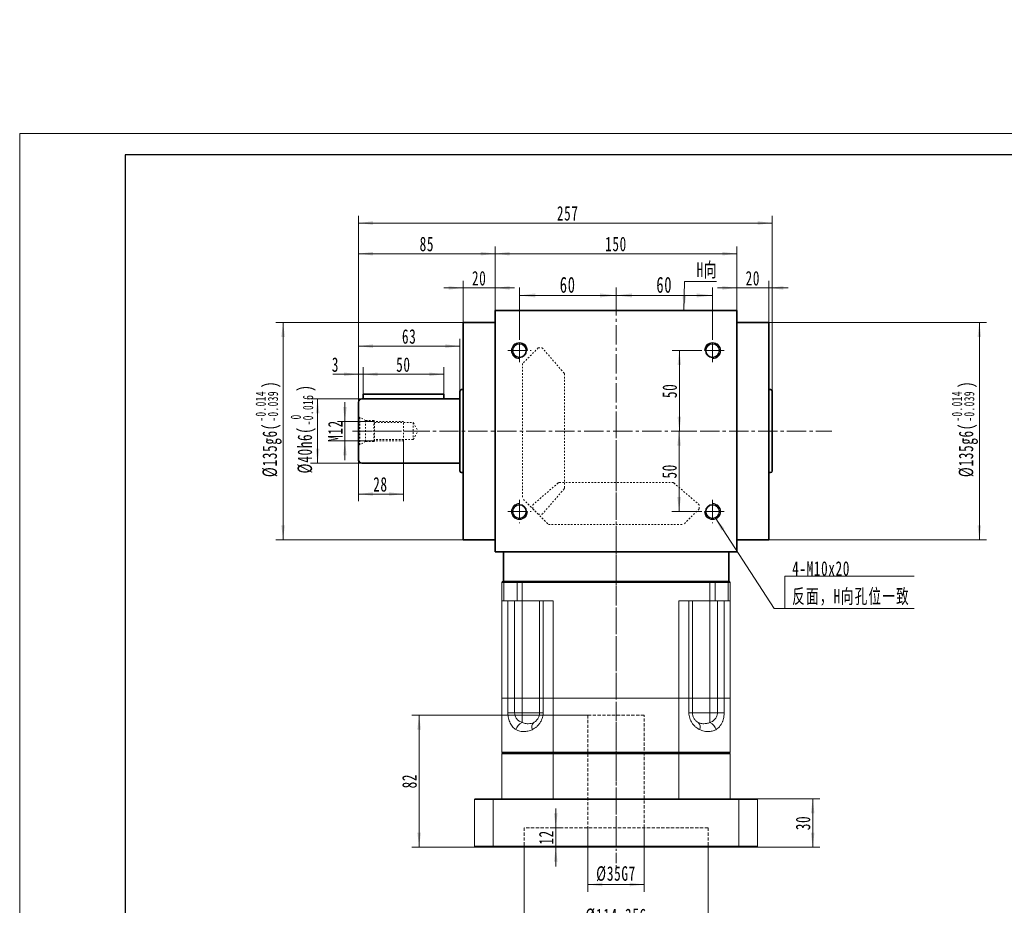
# Model space of a CAD drawing. Header units: millimetres. Extents: x 2861 to 3961, y -283 to 566.
# Tile 2 of 3: x 2861 to 3472, y 16 to 566. Entities that reach past the tile are written whole.
import ezdxf

# ---------------------------------------------------------------- set-up
doc = ezdxf.new("R2010")
doc.units = ezdxf.units.MM
for name, pattern in [('CENTER', [10.16, 6.35, -1.27, 1.27, -1.27]), ('DASHED', [0.75, 0.5, -0.25]), ('点画线', [18, 12, -2, 2, -2]), ('虚线', [2, 1, -1])]:
    doc.linetypes.add(name, pattern=pattern)
doc.layers.get('0').update_dxf_attribs({"lineweight": 35})
for name, color, linetype, lineweight in [('3中心线层', 1, 'CENTER', 18), ('4虚线层', 6, 'DASHED', 18), ('EB0', 7, 'Continuous', 35), ('中心线层', 1, '点画线', 18), ('图框_外框线', 7, 'Continuous', 18), ('尺寸线层', 3, 'Continuous', 18), ('粗实线层', 7, 'Continuous', 35)]:
    doc.layers.add(name, color=color, linetype=linetype, lineweight=lineweight)
doc.styles.add('标准', font='txt', dxfattribs={"width": 0.667})
doc.dimstyles.new('a4-1-1.5', dxfattribs={"dimtxt": 4.5, "dimasz": 4.5, "dimexe": 2.25, "dimexo": 0, "dimgap": 0.75, "dimtad": 1, "dimdec": 3, "dimdsep": 46, "dimtxsty": '标准', "dimblk": '_CAXARROW', "dimcen": 0, "dimdle": 9, "dimazin": 2, "dimtfac": 0.707107, "dimtdec": 3, "dimtix": 1, "dimtmove": 2, "dimatfit": 3, "dimfxl": 0, "dimfrac": 2, "dimtolj": 1, "dimarcsym": 0})
doc.dimstyles.new('a4-1-3', dxfattribs={"dimtxt": 9, "dimasz": 9, "dimexe": 4.5, "dimexo": 0, "dimgap": 1.5, "dimtad": 1, "dimdec": 3, "dimdsep": 46, "dimtxsty": '标准', "dimblk": '_CAXARROW', "dimcen": 0, "dimdle": 18, "dimazin": 2, "dimtfac": 0.707107, "dimtdec": 3, "dimtix": 1, "dimtmove": 2, "dimatfit": 3, "dimfxl": 0, "dimfrac": 2, "dimtolj": 1, "dimarcsym": 0})

# ---------------------------------------------------------------- blocks, each defined once
blk = doc.blocks.new('*X2')
at = {"layer": '尺寸线层', "linetype": 'Continuous'}
for points in [[(3171.16, 394.92), (3181.06, 396.15), (3181.06, 393.68)], [(3231.16, 394.92), (3221.26, 396.15), (3221.26, 393.68)]]:
    blk.add_hatch(color=0, dxfattribs=at).paths.add_polyline_path(points, flags=0)
at = {"layer": '尺寸线层', "color": 0, "linetype": 'Continuous'}
for p, q in [((3171.16, 367.88), (3171.16, 399.87)), ((3231.16, 388.63), (3231.16, 399.87)), ((3171.16, 394.92), (3231.16, 394.92))]:
    blk.add_line(p, q, dxfattribs=at)
at = {"layer": '尺寸线层', "color": 0, "insert": (3201.16, 401.46), "char_height": 9.9, "width": 19.8, "attachment_point": 5, "line_spacing_factor": 1.15057, "style": '标准'}
blk.add_mtext('\\T1.1;60', dxfattribs=at)
blk = doc.blocks.new('_CAXARROW')
blk.add_hatch(color=0).paths.add_polyline_path([(0, 0), (-1, 0.125), (-1, -0.125)], flags=0)
blk = doc.blocks.new('*X3')
at = {"layer": '尺寸线层', "linetype": 'Continuous'}
for points in [[(3231.16, 394.92), (3241.06, 393.68), (3241.06, 396.15)], [(3291.16, 394.92), (3281.26, 393.68), (3281.26, 396.15)]]:
    blk.add_hatch(color=0, dxfattribs=at).paths.add_polyline_path(points, flags=0)
at = {"layer": '尺寸线层', "color": 0, "linetype": 'Continuous'}
for p, q in [((3231.16, 388.63), (3231.16, 399.87)), ((3291.16, 367.88), (3291.16, 399.87)), ((3291.16, 394.92), (3231.16, 394.92))]:
    blk.add_line(p, q, dxfattribs=at)
at = {"layer": '尺寸线层', "color": 0, "insert": (3261.16, 401.46), "char_height": 9.9, "width": 19.8, "attachment_point": 5, "line_spacing_factor": 1.15057, "style": '标准'}
blk.add_mtext('\\T1.1;60', dxfattribs=at)
blk = doc.blocks.new('*X4')
at = {"layer": '尺寸线层', "linetype": 'Continuous'}
for points in [[(3156.16, 420.85), (3165.16, 421.97), (3165.16, 419.72)], [(3306.16, 420.85), (3297.16, 421.97), (3297.16, 419.72)]]:
    blk.add_hatch(color=0, dxfattribs=at).paths.add_polyline_path(points, flags=0)
at = {"layer": '尺寸线层', "color": 0, "linetype": 'Continuous'}
for p, q in [((3156.16, 385.63), (3156.16, 425.35)), ((3306.16, 385.63), (3306.16, 425.35)), ((3156.16, 420.85), (3306.16, 420.85))]:
    blk.add_line(p, q, dxfattribs=at)
at = {"layer": '尺寸线层', "color": 0, "insert": (3231.16, 426.82), "char_height": 9, "width": 26.8287, "attachment_point": 5, "line_spacing_factor": 1.15057, "style": '标准'}
blk.add_mtext('\\T1.1;150', dxfattribs=at)
blk = doc.blocks.new('*X5')
at = {"layer": '尺寸线层', "linetype": 'Continuous'}
for points in [[(3136.16, 399.58), (3127.16, 398.45), (3127.16, 400.7)], [(3156.16, 399.58), (3165.16, 398.45), (3165.16, 400.7)]]:
    blk.add_hatch(color=0, dxfattribs=at).paths.add_polyline_path(points, flags=0)
at = {"layer": '尺寸线层', "color": 0, "linetype": 'Continuous'}
for p, q in [((3136.16, 378.13), (3136.16, 404.08)), ((3156.16, 385.63), (3156.16, 404.08)), ((3168.16, 399.58), (3124.16, 399.58))]:
    blk.add_line(p, q, dxfattribs=at)
at = {"layer": '尺寸线层', "color": 0, "insert": (3146.16, 405.53), "char_height": 9, "width": 18.0996, "attachment_point": 5, "line_spacing_factor": 1.15057, "style": '标准'}
blk.add_mtext('\\T1.1;20', dxfattribs=at)
blk = doc.blocks.new('*X6')
at = {"layer": '尺寸线层', "linetype": 'Continuous'}
for points in [[(3071.16, 420.85), (3080.16, 419.72), (3080.16, 421.97)], [(3156.16, 420.85), (3147.16, 419.72), (3147.16, 421.97)]]:
    blk.add_hatch(color=0, dxfattribs=at).paths.add_polyline_path(points, flags=0)
at = {"layer": '尺寸线层', "color": 0, "linetype": 'Continuous'}
for p, q in [((3071.16, 328.63), (3071.16, 425.35)), ((3156.16, 385.63), (3156.16, 425.35)), ((3156.16, 420.85), (3071.16, 420.85))]:
    blk.add_line(p, q, dxfattribs=at)
at = {"layer": '尺寸线层', "color": 0, "insert": (3113.66, 426.8), "char_height": 9, "width": 18.0447, "attachment_point": 5, "line_spacing_factor": 1.15057, "style": '标准'}
blk.add_mtext('\\T1.1;85', dxfattribs=at)
blk = doc.blocks.new('*X7')
at = {"layer": '尺寸线层', "linetype": 'Continuous'}
for points in [[(3306.16, 399.58), (3297.16, 400.7), (3297.16, 398.45)], [(3326.16, 399.58), (3335.16, 400.7), (3335.16, 398.45)]]:
    blk.add_hatch(color=0, dxfattribs=at).paths.add_polyline_path(points, flags=0)
at = {"layer": '尺寸线层', "color": 0, "linetype": 'Continuous'}
for p, q in [((3306.16, 385.63), (3306.16, 404.08)), ((3326.16, 378.13), (3326.16, 404.08)), ((3294.16, 399.58), (3338.16, 399.58))]:
    blk.add_line(p, q, dxfattribs=at)
at = {"layer": '尺寸线层', "color": 0, "insert": (3316.16, 405.53), "char_height": 9, "width": 18.0996, "attachment_point": 5, "line_spacing_factor": 1.15057, "style": '标准'}
blk.add_mtext('\\T1.1;20', dxfattribs=at)
blk = doc.blocks.new('*X8')
at = {"layer": '尺寸线层', "linetype": 'Continuous'}
for points in [[(3071.16, 439.91), (3080.16, 438.78), (3080.16, 441.03)], [(3328.16, 439.91), (3319.16, 438.78), (3319.16, 441.03)]]:
    blk.add_hatch(color=0, dxfattribs=at).paths.add_polyline_path(points, flags=0)
at = {"layer": '尺寸线层', "color": 0, "linetype": 'Continuous'}
for p, q in [((3071.16, 328.63), (3071.16, 444.41)), ((3328.16, 335.38), (3328.16, 444.41)), ((3328.16, 439.91), (3071.16, 439.91))]:
    blk.add_line(p, q, dxfattribs=at)
at = {"layer": '尺寸线层', "color": 0, "insert": (3201.16, 445.86), "char_height": 9, "width": 23.7913, "attachment_point": 5, "line_spacing_factor": 1.15057, "style": '标准'}
blk.add_mtext('\\T1.1;257', dxfattribs=at)
blk = doc.blocks.new('*X10')
at = {"layer": '尺寸线层', "color": 0, "char_height": 9, "attachment_point": 1, "rotation": 90, "line_spacing_factor": 1.15057, "style": '标准'}
for s, insert, width in [('\\T1.1;{\\H0.707107x;-0.014}', (3007.21, 316.46), 76.3599), ('\\T1.1;)', (3011.49, 337.36), 228.8779), ('\\T1.1;{\\H0.707107x;-0.039}', (3014.81, 316.46), 76.3599), ('\\T1.1;%%C135g6(', (3011.49, 282.02), 228.8779)]:
    blk.add_mtext(s, dxfattribs=dict(at, insert=insert, width=width))
blk = doc.blocks.new('*X9')
at = {"layer": '尺寸线层', "linetype": 'Continuous'}
for points in [[(3024.31, 378.13), (3025.43, 369.13), (3023.18, 369.13)], [(3024.31, 243.13), (3025.43, 252.13), (3023.18, 252.13)]]:
    blk.add_hatch(color=0, dxfattribs=at).paths.add_polyline_path(points, flags=0)
at = {"layer": '尺寸线层', "color": 0, "linetype": 'Continuous'}
for p, q in [((3136.16, 378.13), (3019.81, 378.13)), ((3024.31, 378.13), (3024.31, 243.13)), ((3136.16, 243.13), (3019.81, 243.13))]:
    blk.add_line(p, q, dxfattribs=at)
at = {"layer": '尺寸线层', "color": 0}
blk.add_blockref('*X10', (0, 0), dxfattribs=at)
blk = doc.blocks.new('*X11')
at = {"layer": '尺寸线层', "linetype": 'Continuous'}
for points in [[(3270.51, 360.63), (3271.64, 351.63), (3269.39, 351.63)], [(3270.51, 310.63), (3271.64, 319.63), (3269.39, 319.63)]]:
    blk.add_hatch(color=0, dxfattribs=at).paths.add_polyline_path(points, flags=0)
at = {"layer": '尺寸线层', "color": 0, "linetype": 'Continuous'}
for p, q in [((3283.91, 360.63), (3266.01, 360.63)), ((3270.51, 360.63), (3270.51, 310.63)), ((3279.32, 310.63), (3266.01, 310.63))]:
    blk.add_line(p, q, dxfattribs=at)
at = {"layer": '尺寸线层', "color": 0, "insert": (3264.56, 335.63), "char_height": 9, "width": 18, "attachment_point": 5, "rotation": 90, "line_spacing_factor": 1.15057, "style": '标准'}
blk.add_mtext('\\T1.1;50', dxfattribs=at)
blk = doc.blocks.new('*X12')
at = {"layer": '尺寸线层', "linetype": 'Continuous'}
for points in [[(3270.35, 310.63), (3271.48, 301.63), (3269.23, 301.63)], [(3270.35, 260.63), (3271.48, 269.63), (3269.23, 269.63)]]:
    blk.add_hatch(color=0, dxfattribs=at).paths.add_polyline_path(points, flags=0)
at = {"layer": '尺寸线层', "color": 0, "linetype": 'Continuous'}
for p, q in [((3277, 310.63), (3265.85, 310.63)), ((3270.35, 310.63), (3270.35, 260.63)), ((3283.91, 260.63), (3265.85, 260.63))]:
    blk.add_line(p, q, dxfattribs=at)
at = {"layer": '尺寸线层', "color": 0, "insert": (3264.41, 285.63), "char_height": 9, "width": 18, "attachment_point": 5, "rotation": 90, "line_spacing_factor": 1.15057, "style": '标准'}
blk.add_mtext('\\T1.1;50', dxfattribs=at)
blk = doc.blocks.new('*X14')
at = {"layer": '尺寸线层', "color": 0, "char_height": 9, "attachment_point": 1, "rotation": 90, "line_spacing_factor": 1.15057, "style": '标准'}
for s, insert, width in [('\\T1.1;{\\H0.707107x;-0.014}', (3439.81, 316.46), 76.3599), ('\\T1.1;)', (3444.09, 337.36), 228.8779), ('\\T1.1;{\\H0.707107x;-0.039}', (3447.41, 316.46), 76.3599), ('\\T1.1;%%C135g6(', (3444.09, 282.02), 228.8779)]:
    blk.add_mtext(s, dxfattribs=dict(at, insert=insert, width=width))
blk = doc.blocks.new('*X13')
at = {"layer": '尺寸线层', "linetype": 'Continuous'}
for points in [[(3456.91, 378.13), (3458.03, 369.13), (3455.78, 369.13)], [(3456.91, 243.13), (3458.03, 252.13), (3455.78, 252.13)]]:
    blk.add_hatch(color=0, dxfattribs=at).paths.add_polyline_path(points, flags=0)
at = {"layer": '尺寸线层', "color": 0, "linetype": 'Continuous'}
for p, q in [((3326.16, 378.13), (3461.41, 378.13)), ((3456.91, 378.13), (3456.91, 243.13)), ((3326.16, 243.13), (3461.41, 243.13))]:
    blk.add_line(p, q, dxfattribs=at)
at = {"layer": '尺寸线层', "color": 0}
blk.add_blockref('*X14', (0, 0), dxfattribs=at)
blk = doc.blocks.new('*X15')
at = {"layer": '尺寸线层', "linetype": 'Continuous'}
blk.add_hatch(color=0, dxfattribs=at).paths.add_polyline_path([(-43.43, 56.55), (-37.58, 49.61), (-39.47, 48.39)], flags=0)
at = {"layer": '尺寸线层', "color": 0, "linetype": 'Continuous'}
blk.add_line((-43.43, 56.55), (-6.72, 0), dxfattribs=at)
at = {"layer": '尺寸线层', "color": 0}
for p, q in [((0, 20.08), (80.2, 20.08)), ((0, 0), (0, 20.08)), ((-6.72, 0), (0, 0)), ((0, 0), (80.2, 0))]:
    blk.add_line(p, q, dxfattribs=at)
at = {"layer": '尺寸线层', "color": 0, "insert": (4.5, 1.8), "char_height": 9, "width": 150.9096, "attachment_point": 7, "line_spacing_factor": 1.15057, "style": '标准'}
blk.add_mtext('\\T1.1;4-M10x20\\P反面，H向孔位一致', dxfattribs=at)
blk = doc.blocks.new('*X16')
at = {"layer": '尺寸线层', "linetype": 'Continuous'}
blk.add_hatch(color=0, dxfattribs=at).paths.add_polyline_path([(-3.41, -17.97), (-4.33, -8.94), (-2.08, -8.99)], flags=0)
at = {"layer": '尺寸线层', "color": 0, "linetype": 'Continuous'}
blk.add_line((-3.41, -17.97), (-3, 0), dxfattribs=at)
at = {"layer": '尺寸线层', "color": 0}
for p, q in [((-3, 0), (0, 0)), ((0, 0), (16.77, 0)), ((0, 0), (0, 0))]:
    blk.add_line(p, q, dxfattribs=at)
at = {"layer": '尺寸线层', "color": 0, "insert": (4.5, 1.8), "char_height": 9, "width": 26.5093, "attachment_point": 7, "line_spacing_factor": 1.15057, "style": '标准'}
blk.add_mtext('\\T1.1;H向', dxfattribs=at)
blk = doc.blocks.new('M12螺纹中心孔_2_1')
at = {"layer": '中心线层', "linetype": '点画线', "lineweight": 18}
blk.add_line((40.79, 0), (-3.25, 0), dxfattribs=at)
at = {"layer": '粗实线层', "color": 6, "linetype": '虚线', "lineweight": 18}
for p, q in [((0, -9.9), (0, 9.9)), ((0, 9.9), (0.74, 8.61)), ((4.4, 6.5), (0.74, 8.61)), ((0.74, -8.61), (0.74, 8.61)), ((9.5, 6.5), (4.4, 6.5)), ((4.4, -6.5), (4.4, 6.5)), ((10, 6), (9.5, 6.5)), ((9.5, -6.5), (9.5, 6.5)), ((28, 6), (10, 6)), ((10, -6), (10, 6)), ((10, 5.25), (34, 5.25)), ((28, -6), (28, 6)), ((34, 5.25), (34, -5.25)), ((34, 5.25), (37.03, 0)), ((10, -6), (9.5, -6.5)), ((34, -5.25), (10, -5.25)), ((28, -6), (10, -6)), ((34, -5.25), (37.03, 0)), ((0, -9.9), (0.74, -8.61)), ((4.4, -6.5), (0.74, -8.61)), ((9.5, -6.5), (4.4, -6.5))]:
    blk.add_line(p, q, dxfattribs=at)
blk = doc.blocks.new('*X23')
at = {"layer": '尺寸线层', "linetype": 'Continuous'}
for points in [[(3062.71, 316.63), (3063.84, 325.63), (3061.59, 325.63)], [(3062.71, 304.63), (3063.84, 295.63), (3061.59, 295.63)]]:
    blk.add_hatch(color=0, dxfattribs=at).paths.add_polyline_path(points, flags=0)
at = {"layer": '尺寸线层', "color": 0, "linetype": 'Continuous'}
for p, q in [((3062.71, 328.63), (3062.71, 292.63)), ((3081.16, 316.63), (3058.21, 316.63)), ((3081.16, 304.63), (3058.21, 304.63))]:
    blk.add_line(p, q, dxfattribs=at)
at = {"layer": '尺寸线层', "color": 0, "insert": (3056.74, 310.63), "char_height": 9, "width": 31.9715, "attachment_point": 5, "rotation": 90, "line_spacing_factor": 1.15057, "style": '标准'}
blk.add_mtext('\\T1.1;M12', dxfattribs=at)
blk = doc.blocks.new('*X24')
at = {"layer": '尺寸线层', "linetype": 'Continuous'}
for points in [[(3071.16, 271.51), (3080.16, 272.63), (3080.16, 270.38)], [(3099.16, 271.51), (3090.16, 272.63), (3090.16, 270.38)]]:
    blk.add_hatch(color=0, dxfattribs=at).paths.add_polyline_path(points, flags=0)
at = {"layer": '尺寸线层', "color": 0, "linetype": 'Continuous'}
for p, q in [((3099.16, 304.63), (3099.16, 267.01)), ((3071.16, 297.63), (3071.16, 267.01)), ((3071.16, 271.51), (3099.16, 271.51))]:
    blk.add_line(p, q, dxfattribs=at)
at = {"layer": '尺寸线层', "color": 0, "insert": (3084.8, 277.46), "char_height": 9, "width": 18.1637, "attachment_point": 5, "line_spacing_factor": 1.15057, "style": '标准'}
blk.add_mtext('\\T1.1;28', dxfattribs=at)
blk = doc.blocks.new('*X25')
at = {"layer": '尺寸线层', "linetype": 'Continuous'}
for points in [[(3071.16, 345.92), (3062.16, 344.79), (3062.16, 347.04)], [(3074.16, 345.92), (3083.16, 344.79), (3083.16, 347.04)]]:
    blk.add_hatch(color=0, dxfattribs=at).paths.add_polyline_path(points, flags=0)
at = {"layer": '尺寸线层', "color": 0, "linetype": 'Continuous'}
for p, q in [((3071.16, 328.63), (3071.16, 350.42)), ((3074.16, 333.63), (3074.16, 350.42)), ((3086.16, 345.92), (3055.21, 345.92))]:
    blk.add_line(p, q, dxfattribs=at)
at = {"layer": '尺寸线层', "color": 0, "insert": (3056.83, 351.87), "char_height": 9, "width": 18, "attachment_point": 5, "line_spacing_factor": 1.15057, "style": '标准'}
blk.add_mtext('\\T1.1;3', dxfattribs=at)
blk = doc.blocks.new('*X26')
at = {"layer": '尺寸线层', "linetype": 'Continuous'}
for points in [[(3074.16, 345.92), (3083.16, 347.04), (3083.16, 344.79)], [(3124.16, 345.92), (3115.16, 347.04), (3115.16, 344.79)]]:
    blk.add_hatch(color=0, dxfattribs=at).paths.add_polyline_path(points, flags=0)
at = {"layer": '尺寸线层', "color": 0, "linetype": 'Continuous'}
for p, q in [((3074.16, 333.63), (3074.16, 350.42)), ((3124.16, 333.63), (3124.16, 350.42)), ((3074.16, 345.92), (3124.16, 345.92))]:
    blk.add_line(p, q, dxfattribs=at)
at = {"layer": '尺寸线层', "color": 0, "insert": (3099.06, 351.87), "char_height": 9, "width": 18, "attachment_point": 5, "line_spacing_factor": 1.15057, "style": '标准'}
blk.add_mtext('\\T1.1;50', dxfattribs=at)
blk = doc.blocks.new('*X27')
at = {"layer": '尺寸线层', "linetype": 'Continuous'}
for points in [[(3071.16, 363.41), (3080.16, 362.28), (3080.16, 364.53)], [(3134.16, 363.41), (3125.16, 362.28), (3125.16, 364.53)]]:
    blk.add_hatch(color=0, dxfattribs=at).paths.add_polyline_path(points, flags=0)
at = {"layer": '尺寸线层', "color": 0, "linetype": 'Continuous'}
for p, q in [((3071.16, 328.63), (3071.16, 367.91)), ((3134.16, 335.38), (3134.16, 367.91)), ((3134.16, 363.41), (3071.16, 363.41))]:
    blk.add_line(p, q, dxfattribs=at)
at = {"layer": '尺寸线层', "color": 0, "insert": (3102.66, 369.36), "char_height": 9, "width": 18, "attachment_point": 5, "line_spacing_factor": 1.15057, "style": '标准'}
blk.add_mtext('\\T1.1;63', dxfattribs=at)
blk = doc.blocks.new('*X29')
at = {"layer": '尺寸线层', "color": 0, "char_height": 9, "attachment_point": 1, "rotation": 90, "line_spacing_factor": 1.15057, "style": '标准'}
for s, insert, width in [('\\T1.1;)', (3033.28, 335.08), 210.6028), ('\\T1.1;{\\H0.707107x;-0.016}', (3036.6, 314.18), 76.3599), ('\\T1.1;%%C40h6(', (3033.28, 284.31), 210.6028), ('\\T1.1;{\\H0.707107x;0}', (3029, 317.86), 76.3599)]:
    blk.add_mtext(s, dxfattribs=dict(at, insert=insert, width=width))
blk = doc.blocks.new('*X28')
at = {"layer": '尺寸线层', "linetype": 'Continuous'}
for points in [[(3045.75, 330.63), (3046.88, 321.63), (3044.63, 321.63)], [(3045.75, 290.63), (3046.88, 299.63), (3044.63, 299.63)]]:
    blk.add_hatch(color=0, dxfattribs=at).paths.add_polyline_path(points, flags=0)
at = {"layer": '尺寸线层', "color": 0, "linetype": 'Continuous'}
for p, q in [((3073.16, 330.63), (3041.25, 330.63)), ((3045.75, 330.63), (3045.75, 290.63)), ((3073.16, 290.63), (3041.25, 290.63))]:
    blk.add_line(p, q, dxfattribs=at)
at = {"layer": '尺寸线层', "color": 0}
blk.add_blockref('*X29', (0, 0), dxfattribs=at)
blk = doc.blocks.new('*X38')
at = {"layer": '尺寸线层', "linetype": 'Continuous'}
for points in [[(3353.35, 82.13), (3352.23, 73.13), (3354.48, 73.13)], [(3353.35, 52.13), (3352.23, 61.13), (3354.48, 61.13)]]:
    blk.add_hatch(color=0, dxfattribs=at).paths.add_polyline_path(points, flags=0)
at = {"layer": '尺寸线层', "color": 0, "linetype": 'Continuous'}
for p, q in [((3318.66, 82.13), (3357.85, 82.13)), ((3353.35, 52.13), (3353.35, 82.13)), ((3318.66, 52.13), (3357.85, 52.13))]:
    blk.add_line(p, q, dxfattribs=at)
at = {"layer": '尺寸线层', "color": 0, "insert": (3347.4, 67.13), "char_height": 9, "width": 18, "attachment_point": 5, "rotation": 90, "line_spacing_factor": 1.15057, "style": '标准'}
blk.add_mtext('\\T1.1;30', dxfattribs=at)
blk = doc.blocks.new('*X39')
at = {"layer": '尺寸线层', "linetype": 'Continuous'}
for points in [[(3213.66, 28.86), (3222.66, 29.99), (3222.66, 27.74)], [(3248.66, 28.86), (3239.66, 29.99), (3239.66, 27.74)]]:
    blk.add_hatch(color=0, dxfattribs=at).paths.add_polyline_path(points, flags=0)
at = {"layer": '尺寸线层', "color": 0, "linetype": 'Continuous'}
for p, q in [((3213.66, 64.13), (3213.66, 24.36)), ((3248.66, 64.13), (3248.66, 24.36)), ((3213.66, 28.86), (3248.66, 28.86))]:
    blk.add_line(p, q, dxfattribs=at)
at = {"layer": '尺寸线层', "color": 0, "insert": (3231.16, 35.52), "char_height": 9, "width": 47.9072, "attachment_point": 5, "line_spacing_factor": 1.15057, "style": '标准'}
blk.add_mtext('\\T1.1;%%C35G7', dxfattribs=at)
blk = doc.blocks.new('*X40')
at = {"layer": '尺寸线层', "linetype": 'Continuous'}
for points in [[(3174.01, 2.6), (3183.01, 3.73), (3183.01, 1.48)], [(3288.31, 2.6), (3279.31, 3.73), (3279.31, 1.48)]]:
    blk.add_hatch(color=0, dxfattribs=at).paths.add_polyline_path(points, flags=0)
at = {"layer": '尺寸线层', "color": 0, "linetype": 'Continuous'}
for p, q in [((3174.01, 52.13), (3174.01, -1.9)), ((3288.31, 52.13), (3288.31, -1.9)), ((3174.01, 2.6), (3288.31, 2.6))]:
    blk.add_line(p, q, dxfattribs=at)
at = {"layer": '尺寸线层', "color": 0, "insert": (3231.16, 9.23), "char_height": 9, "width": 75.3198, "attachment_point": 5, "line_spacing_factor": 1.15057, "style": '标准'}
blk.add_mtext('\\T1.1;%%C114.3F6', dxfattribs=at)
blk = doc.blocks.new('*X41')
at = {"layer": '尺寸线层', "linetype": 'Continuous'}
for points in [[(3193.72, 64.13), (3192.6, 73.13), (3194.85, 73.13)], [(3193.72, 52.13), (3192.6, 43.13), (3194.85, 43.13)]]:
    blk.add_hatch(color=0, dxfattribs=at).paths.add_polyline_path(points, flags=0)
at = {"layer": '尺寸线层', "color": 0, "linetype": 'Continuous'}
for p, q in [((3193.72, 40.13), (3193.72, 76.13)), ((3191.76, 64.13), (3198.22, 64.13)), ((3191.76, 52.13), (3198.22, 52.13))]:
    blk.add_line(p, q, dxfattribs=at)
at = {"layer": '尺寸线层', "color": 0, "insert": (3187.77, 58.13), "char_height": 9, "width": 18, "attachment_point": 5, "rotation": 90, "line_spacing_factor": 1.15057, "style": '标准'}
blk.add_mtext('\\T1.1;12', dxfattribs=at)
blk = doc.blocks.new('*X42')
at = {"layer": '尺寸线层', "linetype": 'Continuous'}
for points in [[(3108.83, 134.13), (3107.7, 125.13), (3109.95, 125.13)], [(3108.83, 52.13), (3107.7, 61.13), (3109.95, 61.13)]]:
    blk.add_hatch(color=0, dxfattribs=at).paths.add_polyline_path(points, flags=0)
at = {"layer": '尺寸线层', "color": 0, "linetype": 'Continuous'}
for p, q in [((3213.66, 134.13), (3104.33, 134.13)), ((3108.83, 52.13), (3108.83, 134.13)), ((3143.66, 52.13), (3104.33, 52.13))]:
    blk.add_line(p, q, dxfattribs=at)
at = {"layer": '尺寸线层', "color": 0, "insert": (3102.88, 93.13), "char_height": 9, "width": 18, "attachment_point": 5, "rotation": 90, "line_spacing_factor": 1.15057, "style": '标准'}
blk.add_mtext('\\T1.1;82', dxfattribs=at)

msp = doc.modelspace()

# ---------------------------------------------------------------- linework, layer by layer
at = {"color": 6, "linetype": '虚线', "lineweight": 18}
for p, q in [((3182.81, 362.2831), (3173.16, 352.6331)), ((3182.81, 362.2831), (3184.9349, 362.2831)), ((3198.9085, 346.5529), (3185.6934, 361.9347)), ((3173.16, 352.6331), (3173.16, 268.6331)), ((3199.15, 275.3649), (3199.15, 345.9012)), ((3195.2401, 278.3816), (3179.8583, 265.1665)), ((3195.8918, 278.6231), (3266.4282, 278.6231)), ((3267.0798, 278.3816), (3282.4616, 265.1665)), ((3198.9085, 274.7132), (3185.6934, 259.3314)), ((3182.81, 258.9831), (3173.16, 268.6331)), ((3179.51, 262.2831), (3179.51, 264.408)), ((3282.81, 262.2831), (3282.81, 264.408)), ((3179.51, 262.2831), (3189.16, 252.6331)), ((3182.81, 258.9831), (3184.9349, 258.9831)), ((3282.81, 262.2831), (3273.16, 252.6331)), ((3189.16, 252.6331), (3273.16, 252.6331))]:
    msp.add_line(p, q, dxfattribs=at)
at = {"color": 7, "linetype": 'Continuous', "lineweight": 15}
for p, q in [((3160.66, 217.1331), (3160.16, 216.633)), ((3160.16, 205.1331), (3160.16, 216.633)), ((3161.41, 216.633), (3160.16, 216.633)), ((3160.66, 217.1331), (3161.785, 217.1331)), ((3161.785, 217.1331), (3161.41, 216.633)), ((3169.6463, 216.633), (3161.41, 216.633)), ((3161.41, 216.633), (3161.41, 205.1331)), ((3161.785, 217.1331), (3169.977, 217.1331)), ((3169.977, 217.1331), (3169.6463, 216.633)), ((3169.6463, 205.1331), (3169.6463, 216.633)), ((3172.9534, 216.633), (3169.6463, 216.633)), ((3169.977, 217.1331), (3172.9534, 217.1331)), ((3172.9534, 217.1331), (3289.3665, 217.1331)), ((3172.9534, 217.1331), (3172.9534, 216.633)), ((3289.3665, 216.633), (3172.9534, 216.633)), ((3172.9534, 216.633), (3172.9534, 205.1331)), ((3289.3665, 217.1331), (3292.343, 217.1331)), ((3289.3665, 217.1331), (3289.3665, 216.633)), ((3292.6737, 216.633), (3289.3665, 216.633)), ((3289.3665, 205.1331), (3289.3665, 216.633)), ((3292.6737, 216.633), (3292.343, 217.1331)), ((3292.343, 217.1331), (3300.535, 217.1331)), ((3292.6737, 216.633), (3292.6737, 205.1331)), ((3300.91, 216.633), (3292.6737, 216.633)), ((3300.91, 216.633), (3300.535, 217.1331)), ((3300.535, 217.1331), (3301.66, 217.1331)), ((3300.91, 205.1331), (3300.91, 216.633)), ((3302.16, 216.633), (3300.91, 216.633)), ((3302.16, 216.633), (3301.66, 217.1331)), ((3302.16, 216.633), (3302.16, 205.1331)), ((3161.41, 205.1331), (3160.16, 205.1331)), ((3160.16, 144.6331), (3160.16, 205.1331)), ((3169.6463, 205.1331), (3161.41, 205.1331)), ((3164.0089, 144.6331), (3164.0089, 205.1331)), ((3168.154, 205.1331), (3168.154, 144.6331)), ((3172.9534, 205.1331), (3169.6463, 205.1331)), ((3172.8237, 205.1331), (3172.8237, 144.6331)), ((3192.1728, 205.1331), (3172.9534, 205.1331)), ((3183.66, 144.6331), (3183.66, 205.1331)), ((3185.8639, 205.1331), (3185.8639, 144.6331)), ((3192.1728, 205.1331), (3192.1728, 144.6331)), ((3289.3665, 205.1331), (3270.1471, 205.1331)), ((3270.1471, 144.6331), (3270.1471, 205.1331)), ((3276.456, 144.6331), (3276.456, 205.1331)), ((3278.66, 205.1331), (3278.66, 144.6331)), ((3292.6737, 205.1331), (3289.3665, 205.1331)), ((3289.4963, 205.1331), (3289.4963, 144.6331)), ((3300.91, 205.1331), (3292.6737, 205.1331)), ((3294.1659, 144.6331), (3294.1659, 205.1331)), ((3298.3111, 205.1331), (3298.3111, 144.6331)), ((3302.16, 205.1331), (3300.91, 205.1331)), ((3302.16, 205.1331), (3302.16, 144.6331)), ((3164.0089, 144.6331), (3160.16, 144.6331)), ((3160.16, 144.6331), (3160.16, 111.1331)), ((3164.0089, 144.6331), (3160.16, 144.6331)), ((3164.0089, 135.6331), (3164.0089, 144.6331)), ((3164.0089, 144.6331), (3168.154, 144.6331)), ((3168.154, 144.6331), (3164.0089, 144.6331)), ((3168.154, 144.6331), (3168.154, 135.6331)), ((3172.8237, 144.6331), (3168.154, 144.6331)), ((3168.154, 144.6331), (3172.8237, 144.6331)), ((3172.8237, 135.6331), (3172.8237, 144.6331)), ((3183.66, 144.6331), (3172.8237, 144.6331)), ((3172.8237, 144.6331), (3183.66, 144.6331)), ((3183.66, 135.6331), (3183.66, 144.6331)), ((3183.66, 144.6331), (3185.8639, 144.6331)), ((3185.8639, 144.6331), (3183.66, 144.6331)), ((3185.8639, 144.6331), (3185.8639, 135.6331)), ((3192.1728, 144.6331), (3185.8639, 144.6331)), ((3192.1728, 144.6331), (3185.8639, 144.6331)), ((3192.1728, 111.1331), (3192.1728, 144.6331)), ((3270.1471, 144.6331), (3192.1728, 144.6331)), ((3270.1471, 144.6331), (3192.1728, 144.6331)), ((3270.1471, 144.6331), (3270.1471, 111.1331)), ((3276.456, 144.6331), (3270.1471, 144.6331)), ((3276.456, 144.6331), (3270.1471, 144.6331)), ((3276.456, 135.6331), (3276.456, 144.6331)), ((3276.456, 144.6331), (3278.66, 144.6331)), ((3278.66, 144.6331), (3276.456, 144.6331)), ((3278.66, 144.6331), (3278.66, 135.6331)), ((3289.4963, 144.6331), (3278.66, 144.6331)), ((3278.66, 144.6331), (3289.4963, 144.6331)), ((3289.4963, 135.6331), (3289.4963, 144.6331)), ((3294.1659, 144.6331), (3289.4963, 144.6331)), ((3289.4963, 144.6331), (3294.1659, 144.6331)), ((3294.1659, 135.6331), (3294.1659, 144.6331)), ((3294.1659, 144.6331), (3298.3111, 144.6331)), ((3298.3111, 144.6331), (3294.1659, 144.6331)), ((3298.3111, 144.6331), (3298.3111, 135.6331)), ((3302.16, 144.6331), (3298.3111, 144.6331)), ((3302.16, 144.6331), (3298.3111, 144.6331)), ((3302.16, 111.1331), (3302.16, 144.6331)), ((3164.0089, 135.6331), (3168.154, 135.6331)), ((3168.154, 135.6331), (3172.8237, 135.6331)), ((3172.8237, 135.6331), (3183.66, 135.6331)), ((3172.8237, 135.6331), (3172.8237, 129.5011)), ((3185.8639, 135.6331), (3183.66, 135.6331)), ((3276.456, 135.6331), (3278.66, 135.6331)), ((3278.66, 135.6331), (3289.4963, 135.6331)), ((3289.4963, 135.6331), (3289.4963, 129.5011)), ((3289.4963, 135.6331), (3294.1659, 135.6331)), ((3298.3111, 135.6331), (3294.1659, 135.6331)), ((3160.16, 111.1331), (3192.1728, 111.1331)), ((3192.1728, 110.1331), (3160.16, 110.1331)), ((3160.16, 82.133), (3160.16, 110.1331)), ((3192.3013, 110.6331), (3160.66, 110.6331)), ((3160.66, 110.6331), (3192.3013, 110.6331)), ((3192.1728, 111.1331), (3270.1471, 111.1331)), ((3192.1728, 82.133), (3192.1728, 110.1331)), ((3270.1471, 110.1331), (3192.1728, 110.1331)), ((3270.0187, 110.6331), (3192.3013, 110.6331)), ((3192.3013, 110.6331), (3270.0187, 110.6331)), ((3301.66, 110.6331), (3270.0187, 110.6331)), ((3270.0187, 110.6331), (3301.66, 110.6331)), ((3270.1471, 111.1331), (3302.16, 111.1331)), ((3270.1471, 82.133), (3270.1471, 110.1331)), ((3302.16, 110.1331), (3270.1471, 110.1331)), ((3302.16, 82.133), (3302.16, 110.1331)), ((3154.817, 81.6331), (3143.16, 81.6331)), ((3143.16, 81.6331), (3143.16, 52.6331)), ((3143.66, 82.133), (3155.0039, 82.133)), ((3154.817, 52.6331), (3154.817, 81.6331)), ((3307.5029, 81.6331), (3154.817, 81.6331)), ((3155.0039, 82.133), (3307.3161, 82.133)), ((3307.3161, 82.133), (3318.66, 82.133)), ((3307.5029, 81.6331), (3307.5029, 52.6331)), ((3319.16, 81.6331), (3307.5029, 81.6331)), ((3319.16, 52.6331), (3319.16, 81.6331)), ((3143.16, 52.6331), (3154.817, 52.6331)), ((3155.0039, 52.133), (3143.66, 52.133)), ((3154.817, 52.6331), (3307.5029, 52.6331)), ((3307.3161, 52.133), (3155.0039, 52.133)), ((3318.66, 52.133), (3307.3161, 52.133)), ((3307.5029, 52.6331), (3319.16, 52.6331))]:
    msp.add_line(p, q, dxfattribs=at)
at = {"color": 6, "linetype": '虚线', "lineweight": 18}
for centre, start, end in [((3184.9349, 361.2831), 40.667, 90), ((3198.15, 345.9012), 0, 40.667), ((3195.8918, 277.6231), 90, 130.667), ((3198.15, 275.3649), 319.333, 360), ((3266.4282, 277.6231), 49.333, 90), ((3180.51, 264.408), 130.667, 180), ((3281.81, 264.408), 0, 49.333), ((3184.9349, 259.9831), 270, 319.333)]:
    msp.add_arc(centre, 1, start, end, dxfattribs=at)
at = {"color": 7, "linetype": 'Continuous', "lineweight": 15}
for centre, radius, start, end in [((3175.2843, 123.4735), 6.5105, 112.2070384, 165.3405406), ((3182.4679, 126.7989), 3.6352, 131.9843146, 207.4873194), ((3279.852, 126.7989), 3.6352, 332.5127745, 48.0156859), ((3287.0356, 123.4735), 6.5105, 14.6594742, 67.793002)]:
    msp.add_arc(centre, radius, start, end, dxfattribs=at)
for points, knots in [([(3168.9857, 125.1211), (3168.3375, 125.5896), (3167.3246, 126.3217), (3166.1798, 127.7819), (3165.4057, 129.1011), (3164.7925, 130.5822), (3164.3472, 132.174), (3164.064, 133.8767), (3164.0272, 135.0477), (3164.0089, 135.6331)], [0, 0, 0, 0, 2.87535003, 4.49339855, 6.11019318, 7.62575647, 9.140182, 10.63867492, 12.13662643, 12.13662643, 12.13662643, 12.13662643]), ([(3168.154, 135.6331), (3168.2004, 135.0455), (3168.2549, 134.3546), (3168.6818, 133.0547), (3169.4597, 131.6944), (3170.9863, 130.327), (3172.2229, 129.7711), (3172.8237, 129.5011)], [0, 0, 0, 0, 1.58288668, 1.86126394, 3.83202637, 6.0832257, 8.20998106, 8.20998106, 8.20998106, 8.20998106]), ([(3185.8639, 135.6331), (3185.8274, 134.9411), (3185.7605, 133.6735), (3185.2725, 131.9147), (3184.7535, 130.6963), (3184.0744, 129.4636), (3183.2148, 128.2448), (3181.9559, 126.9457), (3180.6191, 125.8929), (3179.7018, 125.3784), (3179.2431, 125.1211)], [0, 0, 0, 0, 1.90346265, 3.4872403, 5.07199036, 5.67428425, 7.58473545, 9.49727225, 11.28008057, 13.06388852, 13.06388852, 13.06388852, 13.06388852]), ([(3180.0362, 129.5011), (3180.5297, 129.8143), (3181.2711, 130.2849), (3182.1937, 131.3043), (3182.8789, 132.3245), (3183.3339, 133.4147), (3183.6078, 134.5792), (3183.6399, 135.228), (3183.66, 135.6331)], [0, 0, 0, 0, 2.21348377, 3.32594096, 4.43619248, 5.87429024, 6.47272674, 7.46705315, 7.46705315, 7.46705315, 7.46705315]), ([(3283.0769, 125.1211), (3282.2828, 125.5896), (3281.0419, 126.3217), (3279.5244, 127.7819), (3278.4663, 129.1011), (3277.5994, 130.5822), (3276.9551, 132.174), (3276.5382, 133.8767), (3276.4834, 135.0477), (3276.456, 135.6331)], [0, 0, 0, 0, 3.09457451, 4.83598636, 6.57604871, 8.20716049, 9.83704954, 11.44979115, 13.06194956, 13.06194956, 13.06194956, 13.06194956]), ([(3278.66, 135.6331), (3278.7003, 135.0455), (3278.7476, 134.3546), (3279.1117, 133.0547), (3279.7632, 131.6944), (3280.9707, 130.327), (3281.8544, 129.7711), (3282.2837, 129.5011)], [0, 0, 0, 0, 1.43919666, 1.69230368, 3.48416635, 5.53100915, 7.4647019, 7.4647019, 7.4647019, 7.4647019]), ([(3289.4963, 129.5011), (3290.1851, 129.8143), (3291.2202, 130.2849), (3292.3995, 131.3043), (3293.2473, 132.3245), (3293.7864, 133.4147), (3294.1058, 134.5792), (3294.1428, 135.228), (3294.1659, 135.6331)], [0, 0, 0, 0, 2.43466541, 3.65828581, 4.87947641, 6.46127306, 7.1195092, 8.21319224, 8.21319224, 8.21319224, 8.21319224]), ([(3298.3111, 135.6331), (3298.2865, 134.9411), (3298.2415, 133.6735), (3297.9096, 131.9147), (3297.5496, 130.6963), (3297.0703, 129.4636), (3296.4515, 128.2448), (3295.509, 126.9457), (3294.4676, 125.8929), (3293.7121, 125.3784), (3293.3342, 125.1211)], [0, 0, 0, 0, 1.76880186, 3.24053503, 4.71317204, 5.27285582, 7.04815266, 8.82538622, 10.4820678, 12.13968035, 12.13968035, 12.13968035, 12.13968035]), ([(3172.8237, 129.5011), (3173.2391, 129.334), (3174.473, 128.8375), (3176.4882, 128.7946), (3178.3737, 128.8254), (3179.4776, 129.274), (3180.0362, 129.5011)], [0, 0, 0, 0, 1.24749681, 3.70559341, 5.53544568, 7.41027591, 7.41027591, 7.41027591, 7.41027591]), ([(3282.2837, 129.5011), (3282.6562, 129.334), (3283.7626, 128.8375), (3285.4193, 128.7946), (3287.603, 128.8254), (3288.8601, 129.274), (3289.4963, 129.5011)], [0, 0, 0, 0, 1.2474284, 3.70537927, 5.53512978, 7.40984781, 7.40984781, 7.40984781, 7.40984781]), ([(3179.2431, 125.1211), (3179.1821, 125.0901), (3178.2729, 124.6281), (3176.4509, 124.0651), (3174.1632, 123.8875), (3172.2503, 123.9928), (3170.5859, 124.3001), (3169.5461, 124.8336), (3168.9857, 125.1211)], [0, 0, 0, 0, 0.18420837, 2.74643248, 5.31984955, 7.00092447, 8.68033711, 10.64337142, 10.64337142, 10.64337142, 10.64337142]), ([(3293.3342, 125.1211), (3293.2832, 125.0901), (3292.5226, 124.6281), (3290.9232, 124.0651), (3288.7402, 123.8875), (3286.7682, 123.9928), (3284.959, 124.3001), (3283.736, 124.8336), (3283.0769, 125.1211)], [0, 0, 0, 0, 0.18420907, 2.74644458, 5.31987138, 7.00095458, 8.68037162, 10.64341167, 10.64341167, 10.64341167, 10.64341167])]:
    msp.add_open_spline(points, degree=3, knots=knots, dxfattribs=at)
for points in [[(3160.66, 110.6331), (3160.16, 111.1331)], [(3160.16, 110.1331), (3160.66, 110.6331)], [(3192.1728, 111.1331), (3192.3013, 110.6331)], [(3192.3013, 110.6331), (3192.1728, 110.1331)], [(3270.1471, 111.1331), (3270.0187, 110.6331)], [(3270.0187, 110.6331), (3270.1471, 110.1331)], [(3302.16, 111.1331), (3301.66, 110.6331)], [(3301.66, 110.6331), (3302.16, 110.1331)], [(3143.16, 81.6331), (3143.66, 82.133)], [(3155.0039, 82.133), (3154.817, 81.6331)], [(3307.3161, 82.133), (3307.5029, 81.6331)], [(3318.66, 82.133), (3319.16, 81.6331)], [(3143.16, 52.6331), (3143.66, 52.133)], [(3154.817, 52.6331), (3155.0039, 52.133)], [(3307.5029, 52.6331), (3307.3161, 52.133)], [(3318.66, 52.133), (3319.16, 52.6331)]]:
    msp.add_open_spline(points, degree=1, dxfattribs=at)
at = {"layer": '3中心线层'}
msp.add_line((3231.16, 322.8212), (3231.16, 39.8138), dxfattribs=at)
at = {"layer": '4虚线层', "lineweight": 15, "ltscale": 4}
for p, q in [((3248.66, 134.1331), (3213.66, 134.1331)), ((3213.66, 134.1331), (3213.66, 64.133)), ((3248.66, 64.133), (3248.66, 134.1331)), ((3174.01, 64.133), (3174.01, 52.133)), ((3288.31, 64.133), (3174.01, 64.133)), ((3288.31, 64.133), (3288.31, 52.133))]:
    msp.add_line(p, q, dxfattribs=at)
at = {"layer": 'EB0'}
msp.add_line((3301.16, 217.1331), (3161.16, 217.1331), dxfattribs=at)
at = {"layer": '中心线层'}
for p, q in [((3231.16, 58.4124), (3231.16, 388.6331)), ((3171.16, 353.3831), (3171.16, 367.8831)), ((3291.16, 353.3831), (3291.16, 367.8831)), ((3163.91, 360.6331), (3178.41, 360.6331)), ((3298.41, 360.6331), (3283.91, 360.6331)), ((3067.3914, 310.6331), (3365.3194, 310.6331)), ((3171.16, 267.8831), (3171.16, 253.3831)), ((3291.16, 267.8831), (3291.16, 253.3831)), ((3163.91, 260.6331), (3178.41, 260.6331)), ((3298.41, 260.6331), (3283.91, 260.6331))]:
    msp.add_line(p, q, dxfattribs=at)
at = {"layer": '图框_外框线', "color": 3}
msp.add_lwpolyline([(2860.6588, -282.6473), (3960.9738, -282.6473), (3960.9738, 495.4325), (2860.6588, 495.4325)], close=True, dxfattribs=at)
at = {"layer": '图框_外框线', "color": 3, "lineweight": 25}
msp.add_lwpolyline([(2926.1538, -269.5483), (3947.8748, -269.5483), (3947.8748, 482.3335), (2926.1538, 482.3335)], close=True, dxfattribs=at)
at = {"layer": '粗实线层'}
for p, q in [((3156.16, 385.6331), (3306.16, 385.6331)), ((3156.16, 235.6331), (3156.16, 385.6331)), ((3306.16, 235.6331), (3306.16, 385.6331)), ((3156.16, 378.1331), (3136.16, 378.1331)), ((3136.16, 243.1331), (3136.16, 378.1331)), ((3306.16, 378.1331), (3326.16, 378.1331)), ((3326.16, 243.1331), (3326.16, 378.1331)), ((3134.16, 330.6331), (3073.16, 330.6331)), ((3074.16, 330.6331), (3074.16, 333.6331)), ((3074.16, 333.6331), (3124.16, 333.6331)), ((3124.16, 333.6331), (3124.16, 330.6331)), ((3134.16, 335.3831), (3134.16, 285.8831)), ((3136.16, 336.3831), (3135.16, 336.3831)), ((3326.16, 336.3831), (3327.16, 336.3831)), ((3328.16, 335.3831), (3328.16, 285.8831)), ((3071.16, 328.6331), (3071.16, 292.6331)), ((3073.16, 290.6331), (3134.16, 290.6331)), ((3136.16, 284.8831), (3135.16, 284.8831)), ((3326.16, 284.8831), (3327.16, 284.8831)), ((3156.16, 243.1331), (3136.16, 243.1331)), ((3306.16, 243.1331), (3326.16, 243.1331)), ((3156.16, 235.6331), (3306.16, 235.6331)), ((3161.16, 217.1331), (3161.16, 235.6331)), ((3301.16, 217.1331), (3301.16, 235.6331))]:
    msp.add_line(p, q, dxfattribs=at)
for centre in [(3171.16, 360.6331), (3291.16, 360.6331), (3171.16, 260.6331), (3291.16, 260.6331)]:
    msp.add_circle(centre, 4.25, dxfattribs=at)
at = {"layer": '粗实线层', "lineweight": 18}
for centre, start, end in [((3171.16, 360.6331), 0, 270), ((3291.16, 360.6331), 270, 180), ((3171.16, 260.6331), 90, 0), ((3291.16, 260.6331), 180, 90)]:
    msp.add_arc(centre, 5, start, end, dxfattribs=at)
at = {"layer": '粗实线层'}
for centre, radius, start, end in [((3073.16, 328.6331), 2, 90, 180), ((3135.16, 335.3831), 1, 90, 180), ((3327.16, 335.3831), 1, 360, 90), ((3073.16, 292.6331), 2, 180, 270), ((3135.16, 285.8831), 1, 180, 270), ((3327.16, 285.8831), 1, 269.9999998, 359.9999998)]:
    msp.add_arc(centre, radius, start, end, dxfattribs=at)

# ---------------------------------------------------------------- block references
at = {"layer": '尺寸线层'}
for name, p in [('*X16', (3276.781, 403.5985)), ('*X15', (3336.1138, 200.3883))]:
    msp.add_blockref(name, p, dxfattribs=at)
at = {"layer": '粗实线层'}
msp.add_blockref('M12螺纹中心孔_2_1', (3071.16, 310.6331), dxfattribs=at)

# ---------------------------------------------------------------- dimensions: what is measured, and where the dimension line sits
at = {"layer": '尺寸线层'}
for base, p1, p2, angle, text, override, picture, middle in [((3024.3087, 243.1331), (3136.16, 378.1331), (3136.16, 243.1331), 270, '\\A1;%%C135g6({\\H0.707107x;\\S-0.014^ -0.039;})', {"dimpost": '%%C<>', "dimsah": 1, "dimtfill": 1, "dimtzin": 0}, '*X9', (3014.4092, 310.6331)), ((3456.9052, 243.1331), (3326.16, 378.1331), (3326.16, 243.1331), 270, '\\A1;%%C135g6({\\H0.707107x;\\S-0.014^ -0.039;})', {"dimpost": '%%C<>', "dimsah": 1, "dimtfill": 1, "dimtzin": 0}, '*X13', (3447.0057, 310.6331)), ((3045.7533, 290.6331), (3073.16, 330.6331), (3073.16, 290.6331), 270, '\\A1;%%C40h6({\\H0.707107x;\\S 0^ -0.016;})', {"dimpost": '%%C<>', "dimsah": 1, "dimtfill": 1, "dimtzin": 0}, '*X28', (3036.0955, 310.6331)), ((3248.66, 28.8602), (3213.66, 64.133), (3248.66, 64.133), 0, '%%C<>G7', {"dimsah": 1, "dimtfill": 1, "dimtzin": 0}, '*X39', (3231.16, 35.5169)), ((3288.31, 2.601), (3174.01, 52.133), (3288.31, 52.133), 0, '%%C<>F6', {"dimsah": 1, "dimtfill": 1, "dimtzin": 0}, '*X40', (3231.16, 9.2334))]:
    dim = msp.add_linear_dim(base=base, p1=p1, p2=p2, angle=angle, text=text, dimstyle='a4-1-3', override=override, dxfattribs=at)
    dim.commit()
    dim.dimension.update_dxf_attribs({"geometry": picture, "text_midpoint": middle, "dimtype": 160})
for base, p1, p2, dimstyle, override, picture, middle in [((3071.16, 439.9055), (3328.16, 335.3831), (3071.16, 328.6331), 'a4-1-3', {"dimsah": 1, "dimtfill": 1, "dimtzin": 0}, '*X8', (3201.16, 445.8568)), ((3071.16, 420.847), (3156.16, 385.6331), (3071.16, 328.6331), 'a4-1-3', {"dimsah": 1, "dimtfill": 1, "dimtzin": 0}, '*X6', (3113.66, 426.7967)), ((3306.16, 420.847), (3156.16, 385.6331), (3306.16, 385.6331), 'a4-1-3', {"dimsah": 1, "dimtfill": 1, "dimtzin": 0}, '*X4', (3231.16, 426.8218)), ((3136.16, 399.5779), (3156.16, 385.6331), (3136.16, 378.1331), 'a4-1-3', {"dimsah": 1, "dimtfill": 1, "dimtzin": 0}, '*X5', (3146.16, 405.5277)), ((3326.16, 399.5779), (3306.16, 385.6331), (3326.16, 378.1331), 'a4-1-3', {"dimsah": 1, "dimtfill": 1, "dimtzin": 0}, '*X7', (3316.16, 405.5277)), ((3231.16, 394.9168), (3171.16, 367.8831), (3231.16, 388.6331), 'a4-1-1.5', {"dimsah": 1, "dimtfill": 1, "dimtzin": 8}, '*X2', (3201.16, 401.4632)), ((3231.16, 394.9168), (3291.16, 367.8831), (3231.16, 388.6331), 'a4-1-1.5', {"dimsah": 1, "dimtfill": 1, "dimtzin": 8}, '*X3', (3261.16, 401.4632)), ((3071.16, 363.4086), (3134.16, 335.3831), (3071.16, 328.6331), 'a4-1-3', {"dimsah": 1, "dimtfill": 1, "dimtzin": 0}, '*X27', (3102.66, 369.3583)), ((3071.16, 345.9158), (3074.16, 333.6331), (3071.16, 328.6331), 'a4-1-3', {"dimsah": 1, "dimtfill": 1, "dimtzin": 0}, '*X25', (3056.8335, 351.8656)), ((3124.16, 345.9158), (3074.16, 333.6331), (3124.16, 333.6331), 'a4-1-3', {"dimsah": 1, "dimtfill": 1, "dimtzin": 0}, '*X26', (3099.0556, 351.8656)), ((3099.16, 271.5095), (3071.16, 297.6331), (3099.16, 304.6331), 'a4-1-3', {"dimsah": 1, "dimtfill": 1, "dimtzin": 0}, '*X24', (3084.7953, 277.4592))]:
    dim = msp.add_linear_dim(base=base, p1=p1, p2=p2, dimstyle=dimstyle, override=override, dxfattribs=at)
    dim.commit()
    dim.dimension.update_dxf_attribs({"geometry": picture, "text_midpoint": middle, "dimtype": 160})
for base, p1, p2, angle, override, picture, middle in [((3270.5108, 310.6331), (3283.91, 360.6331), (3279.3218, 310.6331), 270, {"dimsah": 1, "dimtfill": 1, "dimtzin": 0}, '*X11', (3264.5611, 335.6331)), ((3062.7109, 304.6331), (3081.16, 316.6331), (3081.16, 304.6331), 270, {"dimpost": 'M<>', "dimsah": 1, "dimtfill": 1, "dimtzin": 0}, '*X23', (3056.736, 310.6331)), ((3270.3549, 260.6331), (3276.9988, 310.6331), (3283.91, 260.6331), 270, {"dimsah": 1, "dimtfill": 1, "dimtzin": 0}, '*X12', (3264.4052, 285.6331)), ((3108.83, 134.1331), (3143.66, 52.133), (3213.66, 134.1331), 90, {"dimsah": 1, "dimtfill": 1, "dimtzin": 0}, '*X42', (3102.8786, 93.133)), ((3353.3538, 82.133), (3318.66, 52.133), (3318.66, 82.133), 90, {"dimsah": 1, "dimtfill": 1, "dimtzin": 0}, '*X38', (3347.4025, 67.133)), ((3193.7215, 64.133), (3191.759, 52.133), (3191.759, 64.133), 90, {"dimsah": 1, "dimtfill": 1, "dimtzin": 0}, '*X41', (3187.7701, 58.133))]:
    dim = msp.add_linear_dim(base=base, p1=p1, p2=p2, angle=angle, dimstyle='a4-1-3', override=override, dxfattribs=at)
    dim.commit()
    dim.dimension.update_dxf_attribs({"geometry": picture, "text_midpoint": middle, "dimtype": 160})

doc.saveas('drawing.dxf')
